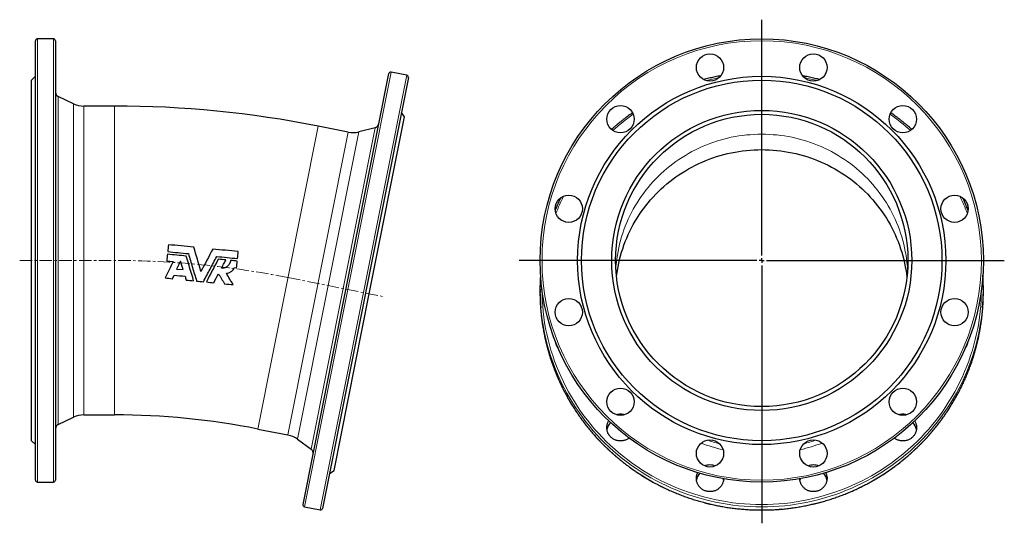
# Model space of a CAD drawing. Header units: millimetres. Extents: x 110 to 1120, y 67 to 1156.
# Tile 3 of 3: x 110 to 1120, y 639 to 1156. Entities that reach past the tile are written whole.
import ezdxf

# ---------------------------------------------------------------- set-up
doc = ezdxf.new("R2010")
doc.units = ezdxf.units.MM
doc.linetypes.add('CENTERX2', pattern=[20.32, 12.7, -2.54, 2.54, -2.54])
doc.layers.add('FORMAT', color=7, linetype='Continuous')

# ---------------------------------------------------------------- blocks, each defined once
blk = doc.blocks.new('SW_CENTERMARKSYMBOL_0')
at = {"layer": 'FORMAT', "color": 0}
for p, q in [((0, 5), (0, 247.1)), ((-5, 0), (-248.8, 0)), ((0, 0), (-2.5, 0)), ((0, 0), (0, 2.5)), ((0, 0), (0, -2.5)), ((0, 0), (2.5, 0)), ((5, 0), (249, 0)), ((0, -5), (0, -269.8))]:
    blk.add_line(p, q, dxfattribs=at)

msp = doc.modelspace()

# ---------------------------------------------------------------- linework, layer by layer
at = {"color": 7, "linetype": 'Continuous', "lineweight": 25}
for p, q in [((126, 683.2), (126, 1134.2)), ((144.5, 1136.2), (128, 1136.2)), ((146.5, 1134.2), (146.5, 908.7)), ((507.1, 1098.9), (490.9, 1102.1)), ((126, 1097.7), (122, 1093.7)), ((122, 908.7), (122, 1093.7)), ((400.6, 658.2), (488.6, 1100.5)), ((508.7, 1096.5), (420.7, 654.2)), ((165, 1069.5), (149.3, 1076.9)), ((207, 1067.2), (175.6, 1067.2)), ((468.6, 874.6), (504.7, 1056)), ((504.7, 1056), (501.5, 1060.7)), ((446.9, 1040.5), (416.1, 1046.6)), ((474.5, 1044.8), (457.7, 1040.7)), ((122, 723.7), (122, 908.7)), ((146.5, 908.7), (146.5, 683.2)), ((260.7, 908.3), (267.4, 907.6)), ((270.8, 899.9), (277.5, 899.3)), ((330.3, 901.4), (332.4, 901.2)), ((432.5, 693.1), (468.6, 874.6)), ((643.9, 878.9), (643.9, 875.7)), ((1098.9, 875.7), (1098.9, 878.9)), ((149.3, 740.5), (165, 747.9)), ((175.6, 750.2), (207, 750.2)), ((354.2, 735.7), (385.1, 729.6)), ((122, 723.7), (126, 719.7)), ((395, 725.2), (408.9, 715)), ((427.8, 690), (432.5, 693.1)), ((128, 681.2), (144.5, 681.2)), ((402.1, 655.8), (418.3, 652.6))]:
    msp.add_line(p, q, dxfattribs=at)
at = {"color": 8, "linetype": 'Continuous', "lineweight": 18}
for p, q in [((128, 1136.2), (128, 681.2)), ((144.5, 908.7), (144.5, 1136.2)), ((490.9, 1102.1), (402.1, 655.8)), ((418.3, 652.6), (507.1, 1098.9)), ((149.3, 1076.9), (149.3, 908.7)), ((165, 908.7), (165, 1069.5)), ((175.6, 1067.2), (175.6, 750.2)), ((207, 1067.2), (207, 750.2)), ((416.1, 1046.6), (354.2, 735.7)), ((408.9, 715), (474.5, 1044.8)), ((385.1, 729.6), (446.9, 1040.5)), ((457.7, 1040.7), (395, 725.2)), ((144.5, 681.2), (144.5, 908.7)), ((149.3, 908.7), (149.3, 740.5)), ((165, 747.9), (165, 908.7))]:
    msp.add_line(p, q, dxfattribs=at)
at = {"color": 8, "linetype": 'Continuous', "lineweight": 18, "flags": 128}
for points in [[(721.6, 899.8), (721.8, 902.7), (722.2, 906.5), (722.6, 910.4), (723.2, 914.2), (723.9, 918), (724.6, 921.7), (725.5, 925.5), (726.5, 929.2), (727.5, 932.9), (728.7, 936.6), (730, 940.3), (731.3, 943.9), (732.8, 947.5), (734.3, 951), (736, 954.5), (737.7, 957.9), (739.5, 961.4), (741.5, 964.7), (743.5, 968), (745.6, 971.3), (747.7, 974.5), (750, 977.6), (752.4, 980.7), (754.8, 983.7), (757.3, 986.7), (759.9, 989.6), (762.6, 992.4), (765.3, 995.2), (768.1, 997.9), (771, 1000.5), (773.9, 1003), (777, 1005.5), (780, 1007.9), (783.2, 1010.2), (786.4, 1012.4), (789.7, 1014.5), (793, 1016.6), (796.4, 1018.6), (799.8, 1020.4), (803.3, 1022.2), (806.8, 1023.9), (810.3, 1025.6), (814, 1027.1), (817.6, 1028.5), (821.3, 1029.8), (825, 1031.1), (828.8, 1032.2), (832.5, 1033.3), (836.3, 1034.2), (840.2, 1035.1), (844, 1035.8), (847.9, 1036.5), (851.8, 1037), (855.7, 1037.5), (859.6, 1037.8), (863.5, 1038.1), (867.4, 1038.2), (871.4, 1038.3), (875.3, 1038.2), (879.2, 1038.1), (883.1, 1037.8), (887, 1037.5), (890.9, 1037), (894.8, 1036.5), (898.7, 1035.8), (902.5, 1035.1), (906.4, 1034.2), (910.2, 1033.3), (914, 1032.2), (917.7, 1031.1), (921.4, 1029.8), (925.1, 1028.5), (928.8, 1027.1), (932.4, 1025.6), (935.9, 1023.9), (939.5, 1022.2), (942.9, 1020.4), (946.4, 1018.6), (949.7, 1016.6), (953.1, 1014.5), (956.3, 1012.4), (959.5, 1010.2), (962.7, 1007.9), (965.8, 1005.5), (968.8, 1003), (971.7, 1000.5), (974.6, 997.9), (977.4, 995.2), (980.2, 992.4), (982.8, 989.6), (985.4, 986.7), (987.9, 983.7), (990.4, 980.7), (992.7, 977.6), (995, 974.5), (997.2, 971.3), (999.3, 968), (1001.3, 964.7), (1003.2, 961.4), (1005, 957.9), (1006.7, 954.5), (1008.4, 951), (1009.9, 947.5), (1011.4, 943.9), (1012.8, 940.3), (1014, 936.6), (1015.2, 932.9), (1016.2, 929.2), (1017.2, 925.5), (1018.1, 921.7), (1018.8, 918), (1019.5, 914.2), (1020.1, 910.4), (1020.5, 906.5), (1020.9, 902.7), (1021.1, 899.8)], [(645.9, 878.6), (645.9, 873.6), (646.2, 867.8), (646.6, 862), (647.1, 856.2), (647.8, 850.5), (648.6, 844.7), (649.6, 839), (650.8, 833.4), (652.1, 827.7), (653.5, 822.1), (655.1, 816.5), (656.9, 811), (658.8, 805.5), (660.8, 800.1), (663, 794.7), (665.4, 789.4), (667.8, 784.1), (670.4, 778.9), (673.2, 773.8), (676.1, 768.8), (679.1, 763.8), (682.2, 758.9), (685.5, 754.1), (688.9, 749.3), (692.5, 744.7), (696.1, 740.2), (699.9, 735.7), (703.8, 731.4), (707.8, 727.1), (711.9, 723), (716.1, 718.9), (720.5, 715), (724.9, 711.2), (729.4, 707.5), (734.1, 703.9), (738.8, 700.4), (743.6, 697.1), (748.5, 693.9), (753.5, 690.8), (758.6, 687.8), (763.8, 685), (769, 682.3), (774.3, 679.7), (779.6, 677.3), (785.1, 675), (790.5, 672.9), (796.1, 670.9), (801.7, 669), (807.3, 667.3), (813, 665.7), (818.7, 664.3), (824.5, 663), (830.3, 661.9), (836.1, 660.9), (841.9, 660.1), (847.8, 659.4), (853.7, 658.9), (859.6, 658.5), (865.5, 658.2), (871.4, 658.2), (877.3, 658.2), (883.2, 658.5), (889, 658.9), (894.9, 659.4), (900.8, 660.1), (906.6, 660.9), (912.5, 661.9), (918.2, 663), (924, 664.3), (929.7, 665.7), (935.4, 667.3), (941, 669), (946.6, 670.9), (952.2, 672.9), (957.7, 675), (963.1, 677.3), (968.4, 679.7), (973.7, 682.3), (979, 685), (984.1, 687.8), (989.2, 690.8), (994.2, 693.9), (999.1, 697.1), (1003.9, 700.4), (1008.6, 703.9), (1013.3, 707.5), (1017.8, 711.2), (1022.2, 715), (1026.6, 718.9), (1030.8, 723), (1034.9, 727.1), (1038.9, 731.4), (1042.8, 735.7), (1046.6, 740.2), (1050.3, 744.7), (1053.8, 749.3), (1057.2, 754.1), (1060.5, 758.9), (1063.6, 763.8), (1066.6, 768.8), (1069.5, 773.8), (1072.3, 778.9), (1074.9, 784.1), (1077.4, 789.4), (1079.7, 794.7), (1081.9, 800.1), (1083.9, 805.5), (1085.8, 811), (1087.6, 816.5), (1089.2, 822.1), (1090.6, 827.7), (1091.9, 833.4), (1093.1, 839), (1094.1, 844.7), (1094.9, 850.5), (1095.6, 856.2), (1096.2, 862), (1096.5, 867.8), (1096.8, 873.6), (1096.9, 878.6)], [(1098.1, 860.2), (1097.6, 855.6), (1096.9, 849.8), (1096.1, 844), (1095, 838.3), (1093.9, 832.6), (1092.6, 826.9), (1091.1, 821.2), (1089.5, 815.6), (1087.7, 810), (1085.8, 804.5), (1083.7, 799), (1081.5, 793.6), (1079.2, 788.2), (1076.7, 782.9), (1074.1, 777.7), (1071.3, 772.5), (1068.4, 767.4), (1065.3, 762.4), (1062.2, 757.4), (1058.8, 752.6), (1055.4, 747.8), (1051.8, 743.1), (1048.2, 738.5), (1044.3, 734), (1040.4, 729.6), (1036.4, 725.4), (1032.2, 721.2), (1028, 717.1), (1023.6, 713.1), (1019.1, 709.3), (1014.5, 705.5), (1009.9, 701.9), (1005.1, 698.4), (1000.2, 695.1), (995.3, 691.8), (990.2, 688.7), (985.1, 685.7), (979.9, 682.9), (974.6, 680.1), (969.3, 677.6), (963.9, 675.1), (958.4, 672.8), (952.9, 670.6), (947.3, 668.6), (941.7, 666.7), (936, 665), (930.2, 663.4), (924.5, 662), (918.7, 660.7), (912.8, 659.6), (906.9, 658.6), (901.1, 657.7), (895.1, 657), (889.2, 656.5), (883.3, 656.1), (877.3, 655.9), (871.4, 655.8), (865.4, 655.9), (859.5, 656.1), (853.5, 656.5), (847.6, 657), (841.7, 657.7), (835.8, 658.6), (829.9, 659.6), (824.1, 660.7), (818.2, 662), (812.5, 663.4), (806.7, 665), (801.1, 666.7), (795.4, 668.6), (789.8, 670.6), (784.3, 672.8), (778.8, 675.1), (773.4, 677.6), (768.1, 680.1), (762.8, 682.9), (757.6, 685.7), (752.5, 688.7), (747.5, 691.8), (742.5, 695.1), (737.6, 698.4), (732.9, 701.9), (728.2, 705.5), (723.6, 709.3), (719.1, 713.1), (714.8, 717.1), (710.5, 721.2), (706.3, 725.4), (702.3, 729.6), (698.4, 734), (694.6, 738.5), (690.9, 743.1), (687.3, 747.8), (683.9, 752.6), (680.6, 757.4), (677.4, 762.4), (674.3, 767.4), (671.4, 772.5), (668.7, 777.7), (666, 782.9), (663.5, 788.2), (661.2, 793.6), (659, 799), (656.9, 804.5), (655, 810), (653.2, 815.6), (651.6, 821.2), (650.1, 826.9), (648.8, 832.6), (647.7, 838.3), (646.7, 844), (645.8, 849.8), (645.1, 855.6), (644.7, 860.2)], [(644.6, 857.1), (645.1, 852.4), (645.8, 846.6), (646.7, 840.8), (647.7, 835.1), (648.8, 829.3), (650.1, 823.6), (651.6, 818), (653.2, 812.4), (655, 806.8), (656.9, 801.2), (659, 795.8), (661.2, 790.3), (663.5, 785), (666, 779.7), (668.7, 774.4), (671.4, 769.3), (674.3, 764.2), (677.4, 759.1), (680.6, 754.2), (683.9, 749.3), (687.3, 744.6), (690.9, 739.9), (694.6, 735.3), (698.4, 730.8), (702.3, 726.4), (706.3, 722.1), (710.5, 718), (714.8, 713.9), (719.1, 709.9), (723.6, 706.1), (728.2, 702.3), (732.9, 698.7), (737.6, 695.2), (742.5, 691.8), (747.5, 688.6), (752.5, 685.5), (757.6, 682.5), (762.8, 679.6), (768.1, 676.9), (773.4, 674.3), (778.8, 671.9), (784.3, 669.6), (789.8, 667.4), (795.4, 665.4), (801.1, 663.5), (806.7, 661.8), (812.5, 660.2), (818.2, 658.8), (824.1, 657.5), (829.9, 656.3), (835.8, 655.3), (841.7, 654.5), (847.6, 653.8), (853.5, 653.3), (859.5, 652.9), (865.4, 652.7), (871.4, 652.6)], [(871.4, 652.6), (877.3, 652.7), (883.3, 652.9), (889.2, 653.3), (895.1, 653.8), (901.1, 654.5), (906.9, 655.3), (912.8, 656.3), (918.7, 657.5), (924.5, 658.8), (930.2, 660.2), (936, 661.8), (941.7, 663.5), (947.3, 665.4), (952.9, 667.4), (958.4, 669.6), (963.9, 671.9), (969.3, 674.3), (974.6, 676.9), (979.9, 679.6), (985.1, 682.5), (990.2, 685.5), (995.3, 688.6), (1000.2, 691.8), (1005.1, 695.2), (1009.9, 698.7), (1014.5, 702.3), (1019.1, 706.1), (1023.6, 709.9), (1028, 713.9), (1032.2, 718), (1036.4, 722.1), (1040.4, 726.4), (1044.3, 730.8), (1048.2, 735.3), (1051.8, 739.9), (1055.4, 744.6), (1058.8, 749.3), (1062.2, 754.2), (1065.3, 759.1), (1068.4, 764.2), (1071.3, 769.3), (1074.1, 774.4), (1076.7, 779.7), (1079.2, 785), (1081.5, 790.3), (1083.7, 795.8), (1085.8, 801.2), (1087.7, 806.8), (1089.5, 812.4), (1091.1, 818), (1092.6, 823.6), (1093.9, 829.3), (1095, 835.1), (1096.1, 840.8), (1096.9, 846.6), (1097.6, 852.4), (1098.1, 857)]]:
    msp.add_lwpolyline(points, dxfattribs=at)
at = {"color": 7, "linetype": 'Continuous', "lineweight": 25, "flags": 128}
for points in [[(722.3, 891.9), (722.6, 894.5), (723.2, 898.4), (723.9, 902.2), (724.6, 905.9), (725.5, 909.7), (726.5, 913.4), (727.5, 917.1), (728.7, 920.8), (730, 924.4), (731.3, 928.1), (732.8, 931.6), (734.3, 935.2), (736, 938.7), (737.7, 942.1), (739.5, 945.5), (741.5, 948.9), (743.5, 952.2), (745.6, 955.5), (747.7, 958.7), (750, 961.8), (752.4, 964.9), (754.8, 967.9), (757.3, 970.9), (759.9, 973.8), (762.6, 976.6), (765.3, 979.4), (768.1, 982.1), (771, 984.7), (773.9, 987.2), (777, 989.7), (780, 992.1), (783.2, 994.4), (786.4, 996.6), (789.7, 998.7), (793, 1000.8), (796.4, 1002.7), (799.8, 1004.6), (803.3, 1006.4), (806.8, 1008.1), (810.3, 1009.7), (814, 1011.3), (817.6, 1012.7), (821.3, 1014), (825, 1015.3), (828.8, 1016.4), (832.5, 1017.4), (836.3, 1018.4), (840.2, 1019.2), (844, 1020), (847.9, 1020.6), (851.8, 1021.2), (855.7, 1021.7), (859.6, 1022), (863.5, 1022.3), (867.4, 1022.4), (871.4, 1022.5), (875.3, 1022.4), (879.2, 1022.3), (883.1, 1022), (887, 1021.7), (890.9, 1021.2), (894.8, 1020.6), (898.7, 1020), (902.5, 1019.2), (906.4, 1018.4), (910.2, 1017.4), (914, 1016.4), (917.7, 1015.3), (921.4, 1014), (925.1, 1012.7), (928.8, 1011.3), (932.4, 1009.7), (935.9, 1008.1), (939.5, 1006.4), (942.9, 1004.6), (946.4, 1002.7), (949.7, 1000.8), (953.1, 998.7), (956.3, 996.6), (959.5, 994.4), (962.7, 992.1), (965.8, 989.7), (968.8, 987.2), (971.7, 984.7), (974.6, 982.1), (977.4, 979.4), (980.2, 976.6), (982.8, 973.8), (985.4, 970.9), (987.9, 967.9), (990.4, 964.9), (992.7, 961.8), (995, 958.7), (997.2, 955.5), (999.3, 952.2), (1001.3, 948.9), (1003.2, 945.5), (1005, 942.1), (1006.7, 938.7), (1008.4, 935.2), (1009.9, 931.6), (1011.4, 928.1), (1012.8, 924.4), (1014, 920.8), (1015.2, 917.1), (1016.2, 913.4), (1017.2, 909.7), (1018.1, 905.9), (1018.8, 902.2), (1019.5, 898.4), (1020.1, 894.5), (1020.4, 891.9)], [(659.6, 825.7), (659.5, 825.6), (659.5, 825.3)], [(1083.2, 825.3), (1083.2, 825.6), (1083.2, 825.7)], [(735.2, 726.5), (734.7, 726.1), (734.2, 725.7), (733.6, 725.4), (732.9, 725), (732.3, 724.7), (731.6, 724.4), (731, 724.2), (730.3, 724), (729.6, 723.8), (728.9, 723.7), (728.2, 723.5), (727.5, 723.5), (726.8, 723.4), (726, 723.4), (725.3, 723.5), (724.6, 723.5), (723.9, 723.7), (723.2, 723.8), (722.5, 724), (721.8, 724.2), (721.2, 724.4), (720.5, 724.7), (719.9, 725), (719.2, 725.4), (718.6, 725.7), (718.1, 726.1), (717.5, 726.6), (717, 727), (716.4, 727.5), (715.9, 728), (715.5, 728.6), (715.1, 729.1), (714.6, 729.7), (714.3, 730.3), (713.9, 730.9), (713.6, 731.6), (713.3, 732.2), (713.1, 732.9), (712.9, 733.5), (712.7, 734.2), (712.6, 734.9), (712.5, 735.6), (712.4, 736.3), (712.4, 737), (712.4, 737.7), (712.5, 738.4), (712.5, 739.1), (712.7, 739.8), (712.8, 740.5), (713, 741.1), (713.2, 741.8), (713.5, 742.5), (713.8, 743.1), (714.1, 743.7), (714.3, 744.1)], [(1028.4, 744.1), (1028.6, 743.7), (1028.9, 743.1), (1029.2, 742.5), (1029.5, 741.8), (1029.7, 741.1), (1029.9, 740.5), (1030.1, 739.8), (1030.2, 739.1), (1030.3, 738.4), (1030.3, 737.7), (1030.3, 737), (1030.3, 736.3), (1030.2, 735.6), (1030.1, 734.9), (1030, 734.2), (1029.8, 733.5), (1029.6, 732.9), (1029.4, 732.2), (1029.1, 731.6), (1028.8, 730.9), (1028.4, 730.3), (1028.1, 729.7), (1027.7, 729.1), (1027.2, 728.6), (1026.8, 728), (1026.3, 727.5), (1025.8, 727), (1025.2, 726.6), (1024.7, 726.1), (1024.1, 725.7), (1023.5, 725.4), (1022.8, 725), (1022.2, 724.7), (1021.5, 724.4), (1020.9, 724.2), (1020.2, 724), (1019.5, 723.8), (1018.8, 723.7), (1018.1, 723.5), (1017.4, 723.5), (1016.7, 723.4), (1016, 723.4), (1015.2, 723.5), (1014.5, 723.5), (1013.8, 723.7), (1013.1, 723.8), (1012.4, 724), (1011.8, 724.2), (1011.1, 724.4), (1010.4, 724.7), (1009.8, 725), (1009.2, 725.4), (1008.6, 725.7), (1008, 726.1), (1007.5, 726.5)], [(832.3, 684.6), (832.3, 684.3), (832.2, 683.6), (832.1, 682.9), (832, 682.2), (831.8, 681.5), (831.6, 680.8), (831.3, 680.2), (831.1, 679.5), (830.8, 678.9), (830.4, 678.3), (830.1, 677.7), (829.6, 677.1), (829.2, 676.5), (828.8, 676), (828.3, 675.5), (827.7, 675), (827.2, 674.5), (826.6, 674.1), (826.1, 673.7), (825.5, 673.3), (824.8, 673), (824.2, 672.7), (823.5, 672.4), (822.9, 672.1), (822.2, 671.9), (821.5, 671.8), (820.8, 671.6), (820.1, 671.5), (819.4, 671.4), (818.7, 671.4), (817.9, 671.4), (817.2, 671.4), (816.5, 671.5), (815.8, 671.6), (815.1, 671.8), (814.4, 671.9), (813.7, 672.1), (813.1, 672.4), (812.4, 672.7), (811.8, 673), (811.1, 673.3), (810.5, 673.7), (810, 674.1), (809.4, 674.5), (808.9, 675), (808.3, 675.5), (807.8, 676), (807.4, 676.5), (807, 677.1), (806.5, 677.7), (806.2, 678.3), (805.8, 678.9), (805.5, 679.5), (805.2, 680.2), (805, 680.8), (804.8, 681.5), (804.6, 682.2), (804.5, 682.9), (804.4, 683.6), (804.3, 684.3), (804.3, 685), (804.3, 685.7), (804.4, 686.4), (804.4, 687.1), (804.6, 687.7), (804.7, 688.4), (804.9, 689.1), (805.1, 689.8), (805.4, 690.4), (805.6, 690.9)], [(937.1, 690.9), (937.3, 690.4), (937.6, 689.8), (937.8, 689.1), (938, 688.4), (938.2, 687.7), (938.3, 687.1), (938.4, 686.4), (938.4, 685.7), (938.4, 685), (938.4, 684.3), (938.3, 683.6), (938.2, 682.9), (938.1, 682.2), (937.9, 681.5), (937.7, 680.8), (937.5, 680.2), (937.2, 679.5), (936.9, 678.9), (936.5, 678.3), (936.2, 677.7), (935.8, 677.1), (935.3, 676.5), (934.9, 676), (934.4, 675.5), (933.9, 675), (933.3, 674.5), (932.8, 674.1), (932.2, 673.7), (931.6, 673.3), (930.9, 673), (930.3, 672.7), (929.6, 672.4), (929, 672.1), (928.3, 671.9), (927.6, 671.8), (926.9, 671.6), (926.2, 671.5), (925.5, 671.4), (924.8, 671.4), (924.1, 671.4), (923.3, 671.4), (922.6, 671.5), (921.9, 671.6), (921.2, 671.8), (920.5, 671.9), (919.9, 672.1), (919.2, 672.4), (918.5, 672.7), (917.9, 673), (917.3, 673.3), (916.7, 673.7), (916.1, 674.1), (915.5, 674.5), (915, 675), (914.5, 675.5), (914, 676), (913.5, 676.5), (913.1, 677.1), (912.7, 677.7), (912.3, 678.3), (911.9, 678.9), (911.6, 679.5), (911.4, 680.2), (911.1, 680.8), (910.9, 681.5), (910.7, 682.2), (910.6, 682.9), (910.5, 683.6), (910.4, 684.3), (910.4, 684.6)]]:
    msp.add_lwpolyline(points, dxfattribs=at)
at = {"color": 7, "linetype": 'Continuous', "lineweight": 25}
for centre, radius in [((871.4, 908.7), 227.5), ((818.3, 1106.7), 14), ((924.4, 1106.7), 14), ((871.4, 908.7), 189), ((871.4, 908.7), 185), ((726.4, 1053.7), 14), ((871.4, 908.7), 154), ((1016.3, 1053.7), 14), ((871.4, 908.7), 150), ((673.3, 961.8), 14), ((1069.4, 961.8), 14), ((673.3, 855.6), 14), ((1069.4, 855.6), 14), ((726.4, 763.7), 14), ((1016.3, 763.7), 14), ((818.3, 710.7), 14), ((924.4, 710.7), 14)]:
    msp.add_circle(centre, radius, dxfattribs=at)
at = {"color": 8, "linetype": 'Continuous', "lineweight": 18}
msp.add_circle((871.4, 908.7), 225.5, dxfattribs=at)
at = {"color": 7, "linetype": 'Continuous', "lineweight": 25}
for centre, radius, start, end in [((128, 1134.2), 2, 90, 180), ((144.5, 1134.2), 2, 0, 90), ((490.5, 1100.1), 2, 78.75, 168.75), ((506.7, 1096.9), 2, 348.75, 78.75), ((151.5, 1081.4), 5, 180, 245), ((175.6, 1092.2), 25, 245, 270), ((207, -4.3), 1071.5, 78.75, 90), ((473.3, 1049.7), 5, 283.75, 348.75), ((451.8, 1065), 25, 258.75, 283.75), ((862.7, 878.9), 218.9, 176.1405, 184.9066), ((880, 878.9), 218.9, 355.0848, 3.8595), ((862.7, 875.7), 218.9, 180.0002, 184.8744), ((880, 875.7), 218.9, 355.0972, 359.9998), ((672.9, 827.3), 13.6, 185.3687, 219.2281), ((1069.8, 827.3), 13.6, 320.7719, 354.6313), ((175.6, 725.2), 25, 90, 115), ((207, -4.3), 754.5, 78.75, 90), ((726.4, 736.6), 14.3, 89.9943, 106.2872), ((726.4, 736.6), 14.3, 73.7128, 90.0057), ((1016.3, 736.6), 14.3, 89.9943, 106.2872), ((1016.3, 736.6), 14.3, 73.7128, 90.0057), ((151.5, 736), 5, 115, 180), ((726, 733.1), 13.6, 136.8973, 171.3967), ((1016.7, 733.1), 13.6, 8.6077, 43.0983), ((380.2, 705), 25, 53.75, 78.75), ((406, 710.9), 5, 348.75, 53.75), ((818.3, 684.6), 14.2, 89.9865, 112.4279), ((818.3, 684.6), 14.2, 67.5721, 90.0135), ((924.4, 684.6), 14.2, 89.9865, 112.4279), ((924.4, 684.6), 14.2, 67.5721, 90.0135), ((817.9, 681.1), 13.6, 137.7493, 171.4036), ((924.8, 681.1), 13.6, 8.5964, 42.2507), ((128, 683.2), 2, 180, 270), ((144.5, 683.2), 2, 270, 0), ((818.8, 681.1), 13.5, 8.5367, 15.1812), ((923.9, 681.1), 13.5, 164.8188, 171.4633), ((402.5, 657.8), 2, 168.75, 258.75), ((418.7, 654.6), 2, 258.75, 348.75)]:
    msp.add_arc(centre, radius, start, end, dxfattribs=at)
at = {"color": 8, "linetype": 'Continuous', "lineweight": 18}
for centre, radius, start, end in [((871.3, 871.2), 229.3, 100.9602, 104.3914), ((871.5, 871.2), 229.3, 75.6086, 79.0398), ((869.2, 875.3), 224.7, 125.2698, 132.0841), ((873.5, 875.3), 224.7, 47.9159, 54.7302), ((864.7, 878.8), 218.9, 154.0379, 159.0885), ((878, 878.8), 218.9, 20.9118, 25.9618), ((871.2, 885.1), 175.2, 249.2758, 256.9983), ((871.2, 885.6), 170.6, 250.9084, 255.4394), ((871.5, 885.2), 175.2, 283.0028, 290.7231), ((871.5, 885.6), 170.6, 284.5606, 289.0916)]:
    msp.add_arc(centre, radius, start, end, dxfattribs=at)
at = {"color": 7, "linetype": 'Continuous', "lineweight": 25}
for points, knots in [([(829.5, 1098.3), (829.3, 1098.3), (828.3, 1098.1), (826.4, 1097.7), (823.7, 1097.2), (821, 1096.6), (818.4, 1096), (815.7, 1095.3), (813.5, 1094.8), (812.2, 1094.4), (811.8, 1094.3)], [0, 0, 0, 0, 0.020963, 0.172058, 0.323152, 0.474247, 0.625341, 0.776435, 0.927529, 1, 1, 1, 1]), ([(930.9, 1094.3), (930.6, 1094.4), (929.3, 1094.8), (927.2, 1095.3), (924.5, 1095.9), (921.8, 1096.6), (919.2, 1097.1), (916.5, 1097.7), (914.5, 1098.1), (913.4, 1098.3), (913.2, 1098.3)], [0, 0, 0, 0, 0.062993, 0.213955, 0.364918, 0.515881, 0.666844, 0.817807, 0.96877, 1, 1, 1, 1]), ([(738.7, 1060.3), (738.1, 1059.8), (736.8, 1058.9), (734.7, 1057.4), (732.6, 1055.8), (730.4, 1054.1), (728.3, 1052.4), (726.1, 1050.7), (724, 1049), (722, 1047.3), (719.9, 1045.5), (718.3, 1044.1), (717.5, 1043.3), (717.2, 1043.1)], [0, 0, 0, 0, 0.0796906, 0.1784206, 0.2771505, 0.37588, 0.4746093, 0.5733383, 0.672067, 0.7707954, 0.8695235, 0.9682514, 1, 1, 1, 1]), ([(1025.5, 1043.1), (1025.3, 1043.3), (1024.5, 1044), (1022.9, 1045.4), (1020.9, 1047.1), (1018.8, 1048.9), (1016.7, 1050.6), (1014.6, 1052.3), (1012.5, 1054), (1010.3, 1055.7), (1008.1, 1057.3), (1006, 1058.8), (1004.6, 1059.8), (1004, 1060.3)], [0, 0, 0, 0, 0.025131, 0.123848, 0.222566, 0.321283, 0.420001, 0.518719, 0.617438, 0.716157, 0.814876, 0.913595, 1, 1, 1, 1]), ([(665.1, 973), (665, 972.9), (664.5, 972), (663.7, 970.2), (662.6, 967.7), (661.6, 965.3), (660.5, 962.8), (659.8, 961.1), (659.5, 960.2), (659.4, 960.1)], [0, 0, 0, 0, 0.030768, 0.222278, 0.413787, 0.605295, 0.796803, 0.988311, 1, 1, 1, 1]), ([(1083.3, 960.2), (1082.9, 961), (1082.3, 962.6), (1081.2, 965.1), (1080.2, 967.6), (1079.1, 970), (1078.2, 971.9), (1077.7, 972.9), (1077.6, 973.1)], [0, 0, 0, 0, 0.188956, 0.380319, 0.571683, 0.763047, 0.954412, 1, 1, 1, 1]), ([(282.9, 915.7), (284.3, 911), (285.7, 906.3), (288.5, 897), (289.9, 892.3), (291.3, 887.6)], [0, 0, 0, 0, 0.5, 0.5, 1, 1, 1, 1]), ([(298.4, 886.9), (300.7, 891.2), (303, 895.5), (307.5, 904.2), (309.8, 908.5), (312.1, 912.8)], [0, 0, 0, 0, 0.5, 0.5, 1, 1, 1, 1]), ([(326.2, 908.7), (326.2, 908.1), (326.1, 907.6), (325.8, 906.7), (325.7, 906.5), (325.5, 906), (325.4, 905.7), (325, 904.9), (324.7, 904.5), (324, 903.6), (323.6, 903.1), (322.7, 902.4), (322.2, 902.1), (321.5, 901.7), (321.2, 901.5), (320.7, 901.3), (320.5, 901.2), (319.6, 900.9), (319.1, 900.8), (318, 900.7), (317.4, 900.6), (316.8, 900.7)], [0, 0, 0, 0, 0.125, 0.125, 0.1875, 0.1875, 0.25, 0.25, 0.375, 0.375, 0.5, 0.5, 0.625, 0.625, 0.6875, 0.6875, 0.75, 0.75, 0.875, 0.875, 1, 1, 1, 1]), ([(321.9, 895.5), (322.8, 895.6), (323.6, 895.8), (324.9, 896.3), (325.3, 896.5), (326.1, 896.9), (326.5, 897.1), (327.2, 897.6), (327.6, 897.9), (328.2, 898.5), (328.6, 898.8), (329.4, 899.8), (329.9, 900.6), (330.3, 901.4)], [0, 0, 0, 0, 0.25, 0.25, 0.375, 0.375, 0.5, 0.5, 0.625, 0.625, 0.75, 0.75, 1, 1, 1, 1]), ([(644.6, 857.1), (644.7, 856.2), (644.9, 854.5), (645.2, 851.8), (645.5, 849.1), (645.8, 846.4), (646.2, 843.8), (646.6, 841.1), (647, 838.5), (647.5, 835.8), (648, 833.2), (648.6, 830.6), (649.1, 827.9), (649.7, 825.3), (650.4, 822.7), (651, 820.1), (651.7, 817.5), (652.5, 814.9), (653.2, 812.3), (654, 809.8), (654.8, 807.2), (655.7, 804.7), (656.6, 802.1), (657.5, 799.6), (658.5, 797.1), (659.4, 794.6), (660.4, 792.1), (661.5, 789.6), (662.6, 787.1), (663.7, 784.6), (664.8, 782.2), (666, 779.8), (667.1, 777.4), (668.4, 775), (669.6, 772.6), (670.9, 770.2), (672.2, 767.8), (673.5, 765.5), (674.9, 763.2), (676.3, 760.8), (677.7, 758.6), (679.2, 756.3), (680.7, 754), (682.2, 751.8), (683.7, 749.6), (685.3, 747.3), (686.9, 745.2), (688.5, 743), (690.1, 740.8), (691.8, 738.7), (693.5, 736.6), (695.2, 734.5), (696.9, 732.4), (698.7, 730.4), (700.5, 728.4), (702.3, 726.4), (704.2, 724.4), (706, 722.4), (707.9, 720.5), (709.8, 718.6), (711.8, 716.7), (713.7, 714.8), (715.7, 712.9), (717.7, 711.1), (719.8, 709.3), (721.8, 707.5), (723.9, 705.8), (726, 704.1), (728.1, 702.4), (730.2, 700.7), (732.4, 699), (734.6, 697.4), (736.8, 695.8), (739, 694.2), (741.2, 692.7), (743.5, 691.1), (745.8, 689.6), (748.1, 688.2), (750.4, 686.7), (752.7, 685.3), (755, 683.9), (757.4, 682.6), (759.8, 681.2), (762.2, 679.9), (764.6, 678.7), (767, 677.4), (769.4, 676.2), (771.9, 675), (774.4, 673.9), (776.9, 672.7), (779.4, 671.6), (781.9, 670.6), (784.4, 669.5), (786.9, 668.5), (789.5, 667.5), (792, 666.6), (794.6, 665.6), (797.2, 664.8), (799.8, 663.9), (802.4, 663.1), (805, 662.3), (807.6, 661.5), (810.3, 660.8), (812.9, 660.1), (815.5, 659.4), (818.2, 658.7), (820.9, 658.1), (823.5, 657.5), (826.2, 657), (828.9, 656.5), (831.6, 656), (834.3, 655.5), (837, 655.1), (839.7, 654.7), (842.4, 654.4), (845.1, 654), (847.9, 653.8), (850.6, 653.5), (853.3, 653.3), (856, 653.1), (858.8, 652.9), (861.5, 652.8), (864.3, 652.7), (867, 652.6), (869.4, 652.6), (870.8, 652.6), (871.4, 652.6)], [0, 0, 0, 0, 0.008089, 0.016179, 0.024269, 0.032359, 0.040448, 0.048538, 0.056628, 0.064718, 0.072808, 0.080898, 0.088988, 0.097078, 0.105167, 0.113257, 0.121347, 0.129437, 0.137527, 0.145617, 0.153707, 0.161797, 0.169887, 0.177977, 0.186067, 0.194157, 0.202247, 0.210338, 0.218428, 0.226518, 0.234608, 0.242698, 0.250788, 0.258879, 0.266969, 0.275059, 0.283149, 0.29124, 0.29933, 0.30742, 0.315511, 0.323601, 0.331692, 0.339782, 0.347872, 0.355963, 0.364053, 0.372144, 0.380235, 0.388325, 0.396416, 0.404506, 0.412597, 0.420688, 0.428778, 0.436869, 0.44496, 0.453051, 0.461142, 0.469232, 0.477323, 0.485414, 0.493505, 0.501596, 0.509687, 0.517778, 0.525869, 0.53396, 0.542051, 0.550142, 0.558233, 0.566324, 0.574415, 0.582507, 0.590598, 0.598689, 0.60678, 0.614871, 0.622963, 0.631054, 0.639145, 0.647237, 0.655328, 0.663419, 0.671511, 0.679602, 0.687694, 0.695785, 0.703877, 0.711968, 0.72006, 0.728151, 0.736243, 0.744334, 0.752426, 0.760517, 0.768609, 0.776701, 0.784792, 0.792884, 0.800975, 0.809067, 0.817159, 0.825251, 0.833342, 0.841434, 0.849526, 0.857617, 0.865709, 0.873801, 0.881893, 0.889984, 0.898076, 0.906168, 0.91426, 0.922352, 0.930443, 0.938535, 0.946627, 0.954719, 0.962811, 0.970903, 0.978994, 0.987086, 0.995178, 1, 1, 1, 1]), ([(871.4, 652.6), (871.8, 652.6), (873.2, 652.6), (875.5, 652.6), (878.3, 652.7), (881, 652.8), (883.7, 652.9), (886.5, 653.1), (889.2, 653.2), (891.9, 653.5), (894.7, 653.7), (897.4, 654), (900.1, 654.3), (902.8, 654.7), (905.5, 655.1), (908.2, 655.5), (910.9, 656), (913.6, 656.4), (916.3, 657), (919, 657.5), (921.7, 658.1), (924.3, 658.7), (927, 659.3), (929.6, 660), (932.3, 660.7), (934.9, 661.4), (937.5, 662.2), (940.2, 663), (942.8, 663.8), (945.4, 664.7), (947.9, 665.6), (950.5, 666.5), (953.1, 667.5), (955.6, 668.4), (958.2, 669.4), (960.7, 670.5), (963.2, 671.5), (965.7, 672.6), (968.2, 673.8), (970.6, 674.9), (973.1, 676.1), (975.5, 677.3), (978, 678.6), (980.4, 679.9), (982.8, 681.2), (985.2, 682.5), (987.5, 683.8), (989.9, 685.2), (992.2, 686.6), (994.5, 688.1), (996.8, 689.5), (999.1, 691), (1001.3, 692.6), (1003.6, 694.1), (1005.8, 695.7), (1008, 697.3), (1010.2, 698.9), (1012.3, 700.6), (1014.5, 702.2), (1016.6, 703.9), (1018.7, 705.7), (1020.8, 707.4), (1022.8, 709.2), (1024.8, 711), (1026.8, 712.8), (1028.8, 714.7), (1030.8, 716.5), (1032.7, 718.4), (1034.7, 720.3), (1036.6, 722.3), (1038.4, 724.2), (1040.3, 726.2), (1042.1, 728.2), (1043.9, 730.3), (1045.7, 732.3), (1047.4, 734.4), (1049.1, 736.5), (1050.8, 738.6), (1052.5, 740.7), (1054.1, 742.8), (1055.8, 745), (1057.3, 747.2), (1058.9, 749.4), (1060.4, 751.6), (1062, 753.9), (1063.4, 756.1), (1064.9, 758.4), (1066.3, 760.7), (1067.7, 763), (1069.1, 765.3), (1070.4, 767.7), (1071.7, 770), (1073, 772.4), (1074.3, 774.8), (1075.5, 777.2), (1076.7, 779.6), (1077.8, 782), (1079, 784.5), (1080.1, 786.9), (1081.2, 789.4), (1082.2, 791.9), (1083.2, 794.4), (1084.2, 796.9), (1085.1, 799.4), (1086.1, 801.9), (1087, 804.5), (1087.8, 807), (1088.6, 809.6), (1089.4, 812.2), (1090.2, 814.7), (1090.9, 817.3), (1091.6, 819.9), (1092.3, 822.5), (1092.9, 825.1), (1093.5, 827.8), (1094.1, 830.4), (1094.7, 833), (1095.2, 835.7), (1095.6, 838.3), (1096.1, 841), (1096.5, 843.6), (1096.9, 846.3), (1097.2, 848.9), (1097.5, 851.6), (1097.8, 854.3), (1098, 856.1), (1098.1, 857), (1098.1, 857)], [0, 0, 0, 0, 0.004278, 0.012372, 0.020467, 0.028561, 0.036656, 0.04475, 0.052845, 0.060939, 0.069034, 0.077128, 0.085223, 0.093317, 0.101412, 0.109506, 0.117601, 0.125695, 0.133789, 0.141884, 0.149978, 0.158073, 0.166167, 0.174261, 0.182356, 0.19045, 0.198545, 0.206639, 0.214733, 0.222828, 0.230922, 0.239016, 0.24711, 0.255205, 0.263299, 0.271393, 0.279487, 0.287582, 0.295676, 0.30377, 0.311864, 0.319958, 0.328052, 0.336147, 0.344241, 0.352335, 0.360429, 0.368523, 0.376617, 0.384711, 0.392805, 0.400899, 0.408993, 0.417087, 0.42518, 0.433274, 0.441368, 0.449462, 0.457556, 0.465649, 0.473743, 0.481837, 0.489931, 0.498024, 0.506118, 0.514212, 0.522305, 0.530399, 0.538492, 0.546586, 0.554679, 0.562773, 0.570866, 0.57896, 0.587053, 0.595147, 0.60324, 0.611333, 0.619427, 0.62752, 0.635613, 0.643706, 0.6518, 0.659893, 0.667986, 0.676079, 0.684172, 0.692265, 0.700358, 0.708451, 0.716544, 0.724637, 0.73273, 0.740823, 0.748916, 0.757009, 0.765102, 0.773195, 0.781288, 0.789381, 0.797474, 0.805566, 0.813659, 0.821752, 0.829845, 0.837937, 0.84603, 0.854123, 0.862215, 0.870308, 0.878401, 0.886493, 0.894586, 0.902678, 0.910771, 0.918864, 0.926956, 0.935049, 0.943141, 0.951234, 0.959326, 0.967419, 0.975511, 0.983604, 0.991696, 0.999789, 1, 1, 1, 1])]:
    msp.add_open_spline(points, degree=3, knots=knots, dxfattribs=at)
for points in [[(262.4, 924.9), (262.1, 922.5), (261.9, 920.2), (261.7, 917.8)], [(288.5, 922.3), (279.8, 923.2), (271.1, 924), (262.4, 924.9)], [(295.8, 897.5), (293.4, 905.8), (290.9, 914.1), (288.5, 922.3)], [(307.9, 920.4), (303.9, 912.8), (299.9, 905.1), (295.8, 897.5)], [(334, 917.8), (325.3, 918.7), (316.6, 919.5), (307.9, 920.4)], [(261.4, 915.1), (261.2, 912.8), (261, 910.5), (260.7, 908.3)], [(280.8, 913.2), (274.3, 913.8), (267.9, 914.4), (261.4, 915.1)], [(261.7, 917.8), (268.8, 917.1), (275.8, 916.4), (282.9, 915.7)], [(288.3, 887.9), (285.8, 896.3), (283.3, 904.7), (280.8, 913.2)], [(313.6, 909.9), (309.5, 902.1), (305.4, 894.4), (301.4, 886.6)], [(312.1, 912.8), (319.2, 912.1), (326.2, 911.4), (333.3, 910.7)], [(321.3, 909.2), (318.7, 909.4), (316.2, 909.7), (313.6, 909.9)], [(333.3, 910.7), (333.6, 913.1), (333.8, 915.5), (334, 917.8)], [(267.4, 907.6), (264.6, 902), (261.8, 896.4), (259, 890.8)], [(274.9, 908.1), (273.5, 905.4), (272.2, 902.7), (270.8, 899.9)], [(277.5, 899.3), (276.6, 902.2), (275.8, 905.2), (274.9, 908.1)], [(316.8, 900.7), (318.3, 903.5), (319.8, 906.3), (321.3, 909.2)], [(333.1, 908), (330.8, 908.2), (328.5, 908.5), (326.2, 908.7)], [(332.4, 901.2), (332.6, 903.5), (332.8, 905.7), (333.1, 908)], [(259, 890.8), (261.5, 890.5), (264.1, 890.3), (266.6, 890)], [(266.6, 890), (267.2, 891.2), (267.8, 892.4), (268.4, 893.6)], [(268.4, 893.6), (272.1, 893.3), (275.8, 892.9), (279.5, 892.5)], [(279.5, 892.5), (279.9, 891.2), (280.3, 889.9), (280.7, 888.6)], [(309, 885.8), (310.6, 888.9), (312.2, 892), (313.8, 895)], [(313.8, 895), (315.9, 891.6), (318, 888.2), (320.1, 884.7)], [(329, 883.9), (326.6, 887.7), (324.2, 891.6), (321.9, 895.5)], [(280.7, 888.6), (283.2, 888.4), (285.8, 888.1), (288.3, 887.9)], [(291.3, 887.6), (293.6, 887.4), (296, 887.1), (298.4, 886.9)], [(301.4, 886.6), (303.9, 886.3), (306.5, 886.1), (309, 885.8)], [(320.1, 884.7), (323, 884.5), (326, 884.2), (329, 883.9)]]:
    msp.add_open_spline(points, degree=3, dxfattribs=at)
at = {"layer": 'FORMAT', "linetype": 'CENTERX2', "lineweight": 18}
for p, q in [((109.8, 908.7), (207, 908.7)), ((385.1, 891.2), (484.3, 871.4))]:
    msp.add_line(p, q, dxfattribs=at)
msp.add_arc((207, -4.3), 913, 78.75, 90, dxfattribs=at)

# ---------------------------------------------------------------- block references
at = {"layer": 'FORMAT'}
msp.add_blockref('SW_CENTERMARKSYMBOL_0', (871.4, 908.7), dxfattribs=at)

doc.saveas('drawing.dxf')
